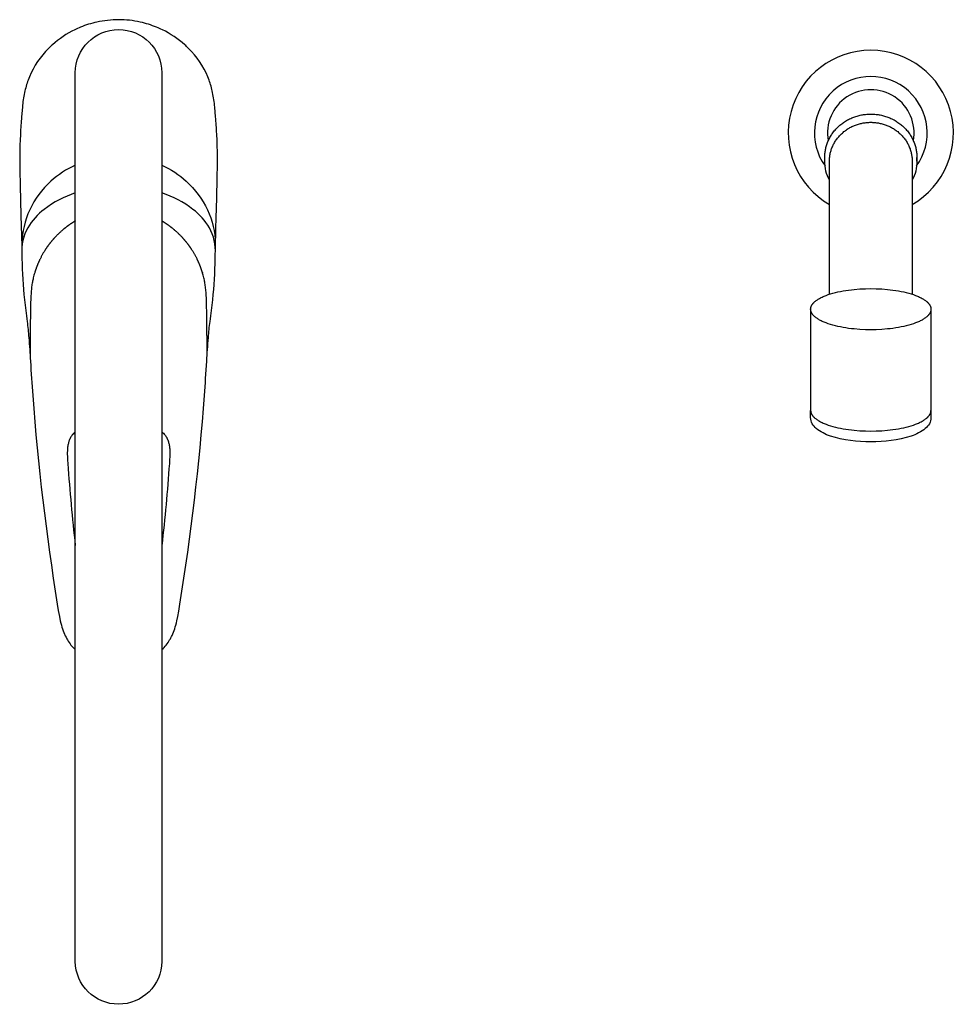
# Model space of a CAD drawing. Header units: millimetres. Extents: x -26 to 224, y -232 to 30.
import ezdxf

# ---------------------------------------------------------------- set-up
doc = ezdxf.new("R2010")
doc.units = ezdxf.units.MM
doc.header["$MEASUREMENT"] = 0
doc.layers.add('PLANNING', color=1, linetype='Continuous')

# ---------------------------------------------------------------- blocks, each defined once
blk = doc.blocks.new('83060000_t')
at = {"layer": 'PLANNING'}
for p, q in [((212.25, -7.51), (212.25, -6.5)), ((184, -46.86), (184, -73.78)), ((216, -46.86), (216, -73.78)), ((-11.92, -79.85), (-11.97, -79.92)), ((11.97, -79.92), (11.92, -79.85))]:
    blk.add_line(p, q, dxfattribs=at)
for points in [[(25.73, -30.14), (25.96, -21.99, 0.005618), (26.23, -11.27), (26.26, -9.06, 0.013011), (26.2, -2.07), (26.11, -0.25, 0.004081), (25.8, 4.31), (25.58, 6.86, 0.026241), (24.99, 10.74, 0.034996), (24.06, 14.07), (23.72, 14.93, 0.097877), (18.6, 22.47, 0.017368), (17.58, 23.45, 0.066337), (11.64, 27.43, 0.018558), (10.11, 28.11, 0.040565), (5.78, 29.47, 0.056434), (0, 30.1, 0.052881), (-5.78, 29.46, 0.043938), (-10.11, 28.11, 0.015288), (-11.64, 27.43, 0.069621), (-17.58, 23.45, 0.010702), (-18.6, 22.47, 0.097874), (-23.72, 14.93), (-24.06, 14.07, 0.029065), (-24.99, 10.74, 0.03217), (-25.58, 6.86), (-25.8, 4.31, 0.003725), (-26.11, -0.25), (-26.2, -2.07, 0.011502), (-26.26, -9.06), (-26.23, -11.27, 0.003766), (-25.96, -21.99), (-25.73, -30.14)], [(0, -231.61, -0.414179), (-11.5, -220.28), (-11.5, 16, -1), (11.5, 16), (11.5, -220.28, -0.414179), (0, -231.61)], [(189, -12.58, -0.121552), (187.75, -7.51), (187.75, -6.5), (187.75, -6.24), (187.76, -5.98), (187.78, -5.72), (187.8, -5.46), (187.83, -5.2), (187.86, -4.94), (187.91, -4.67), (187.95, -4.4), (188.01, -4.14), (188.07, -3.87), (188.14, -3.6), (188.22, -3.33), (188.31, -3.06), (188.4, -2.79), (188.5, -2.53), (188.61, -2.26), (188.73, -2), (188.85, -1.73), (188.98, -1.47), (189.12, -1.21), (189.26, -0.95), (189.42, -0.7), (189.58, -0.45), (189.75, -0.2), (189.92, 0.05), (190.1, 0.29), (190.29, 0.52), (190.49, 0.76), (190.69, 0.99), (190.9, 1.21), (191.12, 1.43), (191.34, 1.64), (191.57, 1.85), (191.8, 2.05), (192.04, 2.25), (192.28, 2.44), (192.53, 2.62), (192.78, 2.8), (193.04, 2.97), (193.3, 3.14), (193.56, 3.3), (193.83, 3.45), (194.1, 3.59), (194.37, 3.73), (194.65, 3.86), (194.93, 3.98), (195.21, 4.1), (195.49, 4.21), (195.77, 4.31), (196.06, 4.4), (196.34, 4.49), (196.63, 4.57), (196.92, 4.64), (197.2, 4.71), (197.49, 4.77), (197.77, 4.82), (198.05, 4.87), (198.34, 4.91), (198.62, 4.94), (198.9, 4.97), (199.18, 4.99), (199.45, 5), (199.73, 5.01), (200, 5.01), (200.27, 5.01), (200.55, 5), (200.82, 4.99), (201.1, 4.97), (201.38, 4.94), (201.66, 4.91), (201.95, 4.87), (202.23, 4.82), (202.51, 4.77), (202.8, 4.71), (203.08, 4.64), (203.37, 4.57), (203.66, 4.49), (203.94, 4.4), (204.23, 4.31), (204.51, 4.21), (204.79, 4.1), (205.07, 3.98), (205.35, 3.86), (205.63, 3.73), (205.9, 3.59), (206.17, 3.45), (206.44, 3.3), (206.7, 3.14), (206.96, 2.97), (207.22, 2.8), (207.47, 2.62), (207.72, 2.44), (207.96, 2.25), (208.2, 2.05), (208.43, 1.85), (208.66, 1.64), (208.88, 1.43), (209.1, 1.21), (209.31, 0.99), (209.51, 0.76), (209.71, 0.52), (209.9, 0.29), (210.08, 0.05), (210.25, -0.2), (210.42, -0.45), (210.58, -0.7), (210.74, -0.95), (210.88, -1.21), (211.02, -1.47), (211.15, -1.73), (211.27, -2), (211.39, -2.26), (211.5, -2.53), (211.6, -2.79), (211.69, -3.06), (211.78, -3.33), (211.86, -3.6), (211.93, -3.87), (211.99, -4.14), (212.05, -4.4), (212.09, -4.67), (212.14, -4.94), (212.17, -5.2), (212.2, -5.46), (212.22, -5.72), (212.24, -5.98), (212.25, -6.24), (212.25, -6.5), (212.25, -7.51, -0.121552), (211, -12.58)], [(-11.5, -8.55, 0.075605), (-18.01, -12.86, 0.099759), (-23.62, -20.45, 0.104672), (-25.72, -29.43), (-25.68, -31.02)], [(11.5, -8.55, -0.075605), (18.01, -12.86, -0.099759), (23.62, -20.45, -0.104672), (25.72, -29.43), (25.68, -31.03)], [(-11.5, -15.95, 0.083582), (-19.76, -20.31, 0.096495), (-24.13, -25.19, 0.144508), (-25.7, -32.25), (-25.7, -33.41, 0.02181), (-25.02, -44.34, 0.006923), (-24.32, -50.1, -0.009164), (-23.88, -54.43, -0.00697), (-23.43, -60.67, 0.003771), (-22.84, -69.81, 0.020925), (-16.3, -125.27), (-16.03, -126.92), (-15.73, -128.57), (-15.49, -129.72), (-15.35, -130.29), (-15.2, -130.86), (-15.06, -131.35), (-14.91, -131.84), (-14.74, -132.33), (-14.56, -132.81), (-14.37, -133.25), (-14.27, -133.47), (-14.17, -133.69), (-13.97, -134.09), (-13.76, -134.48), (-13.58, -134.79, 0.093373), (-11.5, -137.35)], [(11.5, -137.35, 0.093373), (13.58, -134.79), (13.76, -134.48), (13.88, -134.26), (14, -134.05), (14.11, -133.83), (14.21, -133.61), (14.32, -133.39), (14.42, -133.16), (14.6, -132.71), (14.77, -132.25), (14.93, -131.79), (15.07, -131.32), (15.21, -130.85), (15.36, -130.28), (15.49, -129.71), (15.74, -128.56), (16, -127.13), (16.3, -125.25, 0.021238), (22.84, -69.81, 0.002084), (23.43, -60.67, -0.002348), (23.88, -54.43, -0.013788), (24.32, -50.1, 0.005491), (25.02, -44.34, 0.023243), (25.7, -33.41), (25.7, -32.25, 0.144504), (24.13, -25.19, 0.096536), (19.76, -20.31, 0.083574), (11.5, -15.95)], [(216, -75.66, -0.219843), (214.49, -78.59, -0.096196), (210.74, -80.58, -0.079444), (200, -82.12, -0.079444), (189.26, -80.58, -0.096196), (185.51, -78.59, -0.219843), (184, -75.66), (184, -73.78), (184, -73.84), (184, -73.9), (184.01, -73.96), (184.02, -74.02), (184.02, -74.08), (184.04, -74.14), (184.05, -74.21), (184.06, -74.27), (184.08, -74.33), (184.1, -74.39), (184.12, -74.46), (184.15, -74.52), (184.17, -74.58), (184.2, -74.65), (184.23, -74.71), (184.27, -74.77), (184.3, -74.84), (184.34, -74.9), (184.38, -74.96), (184.42, -75.03), (184.47, -75.09), (184.52, -75.16), (184.57, -75.22), (184.62, -75.28), (184.67, -75.35), (184.73, -75.41), (184.79, -75.47), (184.85, -75.54), (184.92, -75.6), (184.98, -75.66), (185.05, -75.73), (185.12, -75.79), (185.27, -75.92), (185.44, -76.04), (185.61, -76.17), (185.79, -76.29), (185.98, -76.41), (186.18, -76.53), (186.39, -76.65), (186.61, -76.77), (186.84, -76.89), (187.08, -77), (187.32, -77.12), (187.58, -77.23), (187.84, -77.33), (188.12, -77.44), (188.69, -77.65), (189.29, -77.84), (189.92, -78.03), (190.57, -78.2), (191.24, -78.36), (191.94, -78.5), (192.65, -78.64), (193.38, -78.76), (194.11, -78.87), (194.85, -78.96), (195.6, -79.04), (197.09, -79.16), (198.56, -79.23), (200, -79.25), (201.44, -79.23), (202.91, -79.16), (204.4, -79.04), (205.15, -78.96), (205.89, -78.87), (206.62, -78.76), (207.35, -78.64), (208.06, -78.5), (208.76, -78.36), (209.43, -78.2), (210.08, -78.03), (210.71, -77.84), (211.31, -77.65), (211.88, -77.44), (212.16, -77.33), (212.42, -77.23), (212.68, -77.12), (212.92, -77), (213.16, -76.89), (213.39, -76.77), (213.61, -76.65), (213.82, -76.53), (214.02, -76.41), (214.21, -76.29), (214.39, -76.17), (214.56, -76.04), (214.73, -75.92), (214.88, -75.79), (214.95, -75.73), (215.02, -75.66), (215.08, -75.6), (215.15, -75.54), (215.21, -75.47), (215.27, -75.41), (215.33, -75.35), (215.38, -75.28), (215.43, -75.22), (215.48, -75.16), (215.53, -75.09), (215.58, -75.03), (215.62, -74.96), (215.66, -74.9), (215.7, -74.84), (215.73, -74.77), (215.77, -74.71), (215.8, -74.65), (215.83, -74.58), (215.85, -74.52), (215.88, -74.46), (215.9, -74.39), (215.92, -74.33), (215.94, -74.27), (215.95, -74.21), (215.96, -74.14), (215.98, -74.08), (215.98, -74.02), (215.99, -73.96), (216, -73.9), (216, -73.84), (216, -73.78), (216, -75.66)], [(-11.5, -79.45, 0.05405), (-12.3, -80.26), (-12.38, -80.36), (-12.46, -80.47), (-12.53, -80.57), (-12.6, -80.68), (-12.67, -80.79), (-12.73, -80.9), (-12.79, -81.01), (-12.85, -81.12), (-12.91, -81.23), (-12.96, -81.34), (-13.01, -81.46), (-13.06, -81.57), (-13.11, -81.69), (-13.15, -81.8), (-13.19, -81.92), (-13.23, -82.04), (-13.27, -82.16), (-13.3, -82.28), (-13.36, -82.52), (-13.42, -82.76), (-13.46, -83.01), (-13.5, -83.26), (-13.54, -83.5), (-13.56, -83.75), (-13.59, -84), (-13.6, -84.24), (-13.61, -84.48), (-13.63, -84.97), (-13.63, -85.47), (-13.61, -85.96), (-13.56, -86.95), (-13.5, -87.92, 0.010253), (-11.5, -109.68)], [(11.5, -79.45, -0.054023), (12.3, -80.26), (12.38, -80.36), (12.46, -80.47), (12.53, -80.57), (12.6, -80.68), (12.67, -80.79), (12.73, -80.9), (12.79, -81.01), (12.85, -81.12), (12.91, -81.23), (12.96, -81.34), (13.01, -81.46), (13.06, -81.57), (13.11, -81.69), (13.15, -81.8), (13.19, -81.92), (13.23, -82.04), (13.26, -82.16), (13.3, -82.28), (13.36, -82.52), (13.42, -82.76), (13.46, -83.01), (13.5, -83.26), (13.54, -83.5), (13.56, -83.75), (13.59, -84), (13.6, -84.24), (13.61, -84.48), (13.63, -84.97), (13.63, -85.47), (13.61, -85.96), (13.56, -86.95), (13.5, -87.92, -0.010252), (11.5, -109.68)]]:
    blk.add_lwpolyline(points, format="xyb", dxfattribs=at)
for points in [[(189, -42.89), (189, -7.51), (189, -7.28), (189.01, -7.05), (189.02, -6.82), (189.04, -6.58), (189.07, -6.35), (189.1, -6.11), (189.14, -5.87), (189.18, -5.63), (189.23, -5.39), (189.29, -5.15), (189.35, -4.91), (189.42, -4.67), (189.5, -4.43), (189.58, -4.19), (189.68, -3.95), (189.77, -3.71), (189.88, -3.47), (189.99, -3.23), (190.1, -3), (190.23, -2.77), (190.36, -2.53), (190.5, -2.31), (190.64, -2.08), (190.79, -1.86), (190.95, -1.64), (191.11, -1.42), (191.28, -1.21), (191.46, -1), (191.64, -0.79), (191.83, -0.59), (192.02, -0.4), (192.22, -0.2), (192.43, -0.02), (192.63, 0.16), (192.85, 0.34), (193.07, 0.51), (193.29, 0.68), (193.52, 0.84), (193.75, 0.99), (193.98, 1.14), (194.22, 1.28), (194.46, 1.42), (194.7, 1.55), (194.95, 1.67), (195.2, 1.79), (195.45, 1.9), (195.7, 2), (195.95, 2.1), (196.21, 2.19), (196.46, 2.27), (196.72, 2.35), (196.97, 2.43), (197.23, 2.49), (197.49, 2.55), (197.74, 2.6), (198, 2.65), (198.25, 2.69), (198.51, 2.73), (198.76, 2.76), (199.01, 2.78), (199.26, 2.8), (199.51, 2.81), (199.76, 2.82), (200, 2.82), (200.24, 2.82), (200.49, 2.81), (200.74, 2.8), (200.99, 2.78), (201.24, 2.76), (201.49, 2.73), (201.75, 2.69), (202, 2.65), (202.26, 2.6), (202.51, 2.55), (202.77, 2.49), (203.03, 2.43), (203.28, 2.35), (203.54, 2.27), (203.79, 2.19), (204.05, 2.1), (204.3, 2), (204.55, 1.9), (204.8, 1.79), (205.05, 1.67), (205.3, 1.55), (205.54, 1.42), (205.78, 1.28), (206.02, 1.14), (206.25, 0.99), (206.48, 0.84), (206.71, 0.68), (206.93, 0.51), (207.15, 0.34), (207.37, 0.16), (207.57, -0.02), (207.78, -0.2), (207.98, -0.4), (208.17, -0.59), (208.36, -0.79), (208.54, -1), (208.72, -1.21), (208.89, -1.42), (209.05, -1.64), (209.21, -1.86), (209.36, -2.08), (209.5, -2.31), (209.64, -2.53), (209.77, -2.77), (209.9, -3), (210.01, -3.23), (210.12, -3.47), (210.23, -3.71), (210.32, -3.95), (210.42, -4.19), (210.5, -4.43), (210.58, -4.67), (210.65, -4.91), (210.71, -5.15), (210.77, -5.39), (210.82, -5.63), (210.86, -5.87), (210.9, -6.11), (210.93, -6.35), (210.96, -6.58), (210.98, -6.82), (210.99, -7.05), (211, -7.28), (211, -7.51), (211, -42.89)], [(216, -46.86), (216, -46.92), (216, -46.98), (215.99, -47.04), (215.98, -47.1), (215.98, -47.17), (215.96, -47.23), (215.95, -47.29), (215.94, -47.35), (215.92, -47.41), (215.9, -47.48), (215.88, -47.54), (215.85, -47.6), (215.83, -47.67), (215.8, -47.73), (215.77, -47.79), (215.73, -47.86), (215.7, -47.92), (215.66, -47.98), (215.62, -48.05), (215.58, -48.11), (215.53, -48.17), (215.48, -48.24), (215.43, -48.3), (215.38, -48.37), (215.33, -48.43), (215.27, -48.49), (215.21, -48.56), (215.15, -48.62), (215.08, -48.68), (215.02, -48.75), (214.95, -48.81), (214.88, -48.87), (214.73, -49), (214.56, -49.13), (214.39, -49.25), (214.21, -49.37), (214.02, -49.5), (213.82, -49.62), (213.61, -49.74), (213.39, -49.85), (213.16, -49.97), (212.92, -50.09), (212.68, -50.2), (212.42, -50.31), (212.16, -50.42), (211.88, -50.52), (211.31, -50.73), (210.71, -50.92), (210.08, -51.11), (209.43, -51.28), (208.76, -51.44), (208.06, -51.59), (207.35, -51.72), (206.62, -51.84), (205.89, -51.95), (205.15, -52.04), (204.4, -52.12), (202.91, -52.24), (201.44, -52.31), (200, -52.33), (198.56, -52.31), (197.09, -52.24), (195.6, -52.12), (194.85, -52.04), (194.11, -51.95), (193.38, -51.84), (192.65, -51.72), (191.94, -51.59), (191.24, -51.44), (190.57, -51.28), (189.92, -51.11), (189.29, -50.92), (188.69, -50.73), (188.12, -50.52), (187.84, -50.42), (187.58, -50.31), (187.32, -50.2), (187.08, -50.09), (186.84, -49.97), (186.61, -49.85), (186.39, -49.74), (186.18, -49.62), (185.98, -49.5), (185.79, -49.37), (185.61, -49.25), (185.44, -49.13), (185.27, -49), (185.12, -48.87), (185.05, -48.81), (184.98, -48.75), (184.92, -48.68), (184.85, -48.62), (184.79, -48.56), (184.73, -48.49), (184.67, -48.43), (184.62, -48.37), (184.57, -48.3), (184.52, -48.24), (184.47, -48.17), (184.42, -48.11), (184.38, -48.05), (184.34, -47.98), (184.3, -47.92), (184.27, -47.86), (184.23, -47.79), (184.2, -47.73), (184.17, -47.67), (184.15, -47.6), (184.12, -47.54), (184.1, -47.48), (184.08, -47.41), (184.06, -47.35), (184.05, -47.29), (184.04, -47.23), (184.02, -47.17), (184.02, -47.1), (184.01, -47.04), (184, -46.98), (184, -46.92), (184, -46.86), (184, -46.8), (184, -46.74), (184.01, -46.68), (184.02, -46.62), (184.02, -46.55), (184.04, -46.49), (184.05, -46.43), (184.06, -46.37), (184.08, -46.31), (184.1, -46.24), (184.12, -46.18), (184.15, -46.12), (184.17, -46.05), (184.2, -45.99), (184.23, -45.93), (184.27, -45.86), (184.3, -45.8), (184.34, -45.74), (184.38, -45.67), (184.42, -45.61), (184.47, -45.55), (184.52, -45.48), (184.57, -45.42), (184.62, -45.35), (184.67, -45.29), (184.73, -45.23), (184.79, -45.16), (184.85, -45.1), (184.92, -45.04), (184.98, -44.97), (185.05, -44.91), (185.12, -44.85), (185.27, -44.72), (185.44, -44.59), (185.61, -44.47), (185.79, -44.35), (185.98, -44.22), (186.18, -44.1), (186.39, -43.98), (186.61, -43.87), (186.84, -43.75), (187.08, -43.63), (187.32, -43.52), (187.58, -43.41), (187.84, -43.3), (188.12, -43.2), (188.69, -42.99), (189.29, -42.8), (189.92, -42.61), (190.57, -42.44), (191.24, -42.28), (191.94, -42.13), (192.65, -42), (193.38, -41.88), (194.11, -41.77), (194.85, -41.68), (195.6, -41.6), (197.09, -41.48), (198.56, -41.41), (200, -41.39), (201.44, -41.41), (202.91, -41.48), (204.4, -41.6), (205.15, -41.68), (205.89, -41.77), (206.62, -41.88), (207.35, -42), (208.06, -42.13), (208.76, -42.28), (209.43, -42.44), (210.08, -42.61), (210.71, -42.8), (211.31, -42.99), (211.88, -43.2), (212.16, -43.3), (212.42, -43.41), (212.68, -43.52), (212.92, -43.63), (213.16, -43.75), (213.39, -43.87), (213.61, -43.98), (213.82, -44.1), (214.02, -44.22), (214.21, -44.35), (214.39, -44.47), (214.56, -44.59), (214.73, -44.72), (214.88, -44.85), (214.95, -44.91), (215.02, -44.97), (215.08, -45.04), (215.15, -45.1), (215.21, -45.16), (215.27, -45.23), (215.33, -45.29), (215.38, -45.35), (215.43, -45.42), (215.48, -45.48), (215.53, -45.55), (215.58, -45.61), (215.62, -45.67), (215.66, -45.74), (215.7, -45.8), (215.73, -45.86), (215.77, -45.93), (215.8, -45.99), (215.83, -46.05), (215.85, -46.12), (215.88, -46.18), (215.9, -46.24), (215.92, -46.31), (215.94, -46.37), (215.95, -46.43), (215.96, -46.49), (215.98, -46.55), (215.98, -46.62), (215.99, -46.68), (216, -46.74), (216, -46.8), (216, -46.86)]]:
    blk.add_lwpolyline(points, dxfattribs=at)
for radius, start, end in [(21.97, 300.0466, 239.9534), (15, 324.2798, 215.7202), (11.5, 349.5931, 190.4069)]:
    blk.add_arc((200, 0), radius, start, end, dxfattribs=at)
for points, knots in [([(-11.5, -23.41), (-12.79, -24.17), (-14.03, -25.04), (-15.19, -25.99), (-16.27, -27.03), (-18.65, -29.7), (-19.84, -31.38), (-20.85, -33.17), (-21.65, -35.05), (-22.87, -39), (-23.23, -40.86), (-23.39, -42.68), (-23.44, -44.54), (-23.55, -58.83)], [11.931466, 11.931466, 11.931466, 11.931466, 11.931466, 11.931466, 19.337914, 19.337914, 19.337914, 19.337914, 29.610392, 29.610392, 29.610392, 29.610392, 40.088389, 40.088389, 40.088389, 40.088389, 40.088389, 40.088389]), ([(23.55, -58.99), (23.44, -44.56), (23.39, -42.69), (23.23, -40.87), (22.87, -39.01), (21.65, -35.05), (20.85, -33.17), (19.84, -31.38), (18.65, -29.7), (16.27, -27.03), (15.19, -25.99), (14.02, -25.04), (12.79, -24.18), (11.5, -23.41)], [82.233323, 82.233323, 82.233323, 82.233323, 82.233323, 82.233323, 92.734278, 92.734278, 92.734278, 92.734278, 103.006724, 103.006724, 103.006724, 103.006724, 110.412239, 110.412239, 110.412239, 110.412239, 110.412239, 110.412239])]:
    blk.add_open_spline(points, degree=5, knots=knots, dxfattribs=at)

msp = doc.modelspace()

# ---------------------------------------------------------------- block references
msp.add_blockref('83060000_t', (0, 0))

doc.saveas('drawing.dxf')
